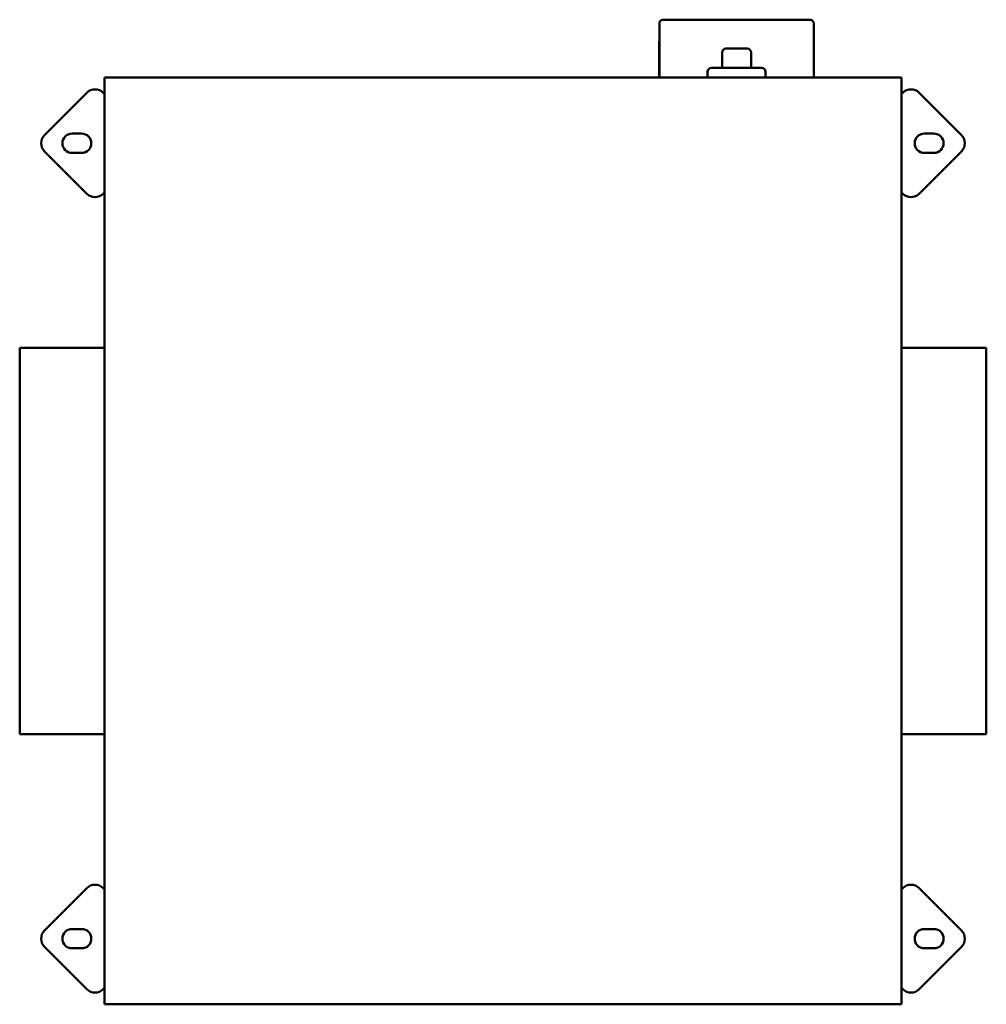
# Model space of a CAD drawing. Header units: millimetres. Extents: x 308 to 809, y 177 to 687.
import ezdxf

# ---------------------------------------------------------------- set-up
doc = ezdxf.new("R2010")
doc.units = ezdxf.units.MM
doc.header["$LTSCALE"] = 2
doc.layers.add('Widoczne (ISO)', color=7, linetype='Continuous', lineweight=50)

msp = doc.modelspace()

# ---------------------------------------------------------------- linework, layer by layer
at = {"layer": 'Widoczne (ISO)'}
for p, q in [((639.8, 656.8), (639.8, 684.8)), ((641.8, 686.8), (717.8, 686.8)), ((719.8, 656.8), (719.8, 684.8)), ((639.7, 656.8), (639.7, 674.8)), ((719.9, 656.8), (719.9, 674.8)), ((672.3, 661.8), (672.3, 669.8)), ((674.3, 671.8), (685.3, 671.8)), ((687.3, 661.8), (687.3, 669.8)), ((664.8, 656.8), (664.8, 659.8)), ((666.8, 661.8), (692.8, 661.8)), ((694.8, 656.8), (694.8, 659.8)), ((352.3, 656.8), (352.3, 176.8)), ((765.3, 656.8), (352.3, 656.8)), ((765.3, 176.8), (765.3, 656.8)), ((321.26, 627.04), (343.18, 648.96)), ((352.3, 648.33), (351.67, 648.96)), ((765.93, 648.96), (765.3, 648.33)), ((796.34, 627.04), (774.42, 648.96)), ((335.51, 627.8), (340.51, 627.8)), ((777.09, 627.8), (782.09, 627.8)), ((321.26, 618.56), (343.18, 596.64)), ((340.51, 617.8), (335.51, 617.8)), ((796.34, 618.56), (774.42, 596.64)), ((782.09, 617.8), (777.09, 617.8)), ((351.67, 596.64), (352.3, 597.27)), ((765.3, 597.27), (765.93, 596.64)), ((308.4, 516.8), (308.4, 316.8)), ((352.3, 516.8), (308.4, 516.8)), ((809.2, 516.8), (765.3, 516.8)), ((809.2, 316.8), (809.2, 516.8)), ((352.3, 316.8), (308.4, 316.8)), ((809.2, 316.8), (765.3, 316.8)), ((321.26, 215.04), (343.18, 236.96)), ((352.3, 236.33), (351.67, 236.96)), ((765.93, 236.96), (765.3, 236.33)), ((796.34, 215.04), (774.42, 236.96)), ((335.51, 215.8), (340.51, 215.8)), ((777.09, 215.8), (782.09, 215.8)), ((321.26, 206.56), (343.18, 184.64)), ((340.51, 205.8), (335.51, 205.8)), ((796.34, 206.56), (774.42, 184.64)), ((782.09, 205.8), (777.09, 205.8)), ((351.67, 184.64), (352.3, 185.27)), ((765.3, 185.27), (765.93, 184.64)), ((352.3, 176.8), (765.3, 176.8))]:
    msp.add_line(p, q, dxfattribs=at)
for centre, radius, start, end in [((641.8, 684.8), 2, 90, 180), ((717.8, 684.8), 2, 0, 90), ((644.7, 674.8), 5, 168.5217, 180), ((714.9, 674.8), 5, 0, 11.4783), ((674.3, 669.8), 2, 90, 180), ((685.3, 669.8), 2, 0, 90), ((666.8, 659.8), 2, 90, 180), ((692.8, 659.8), 2, 0, 90), ((347.43, 644.72), 6, 45, 135), ((770.17, 644.72), 6, 45, 135), ((335.51, 622.8), 5, 90, 270), ((340.51, 622.8), 5, 270, 90), ((777.09, 622.8), 5, 90, 270), ((782.09, 622.8), 5, 270, 90), ((325.51, 622.8), 6, 135, 225), ((792.09, 622.8), 6, 315, 45), ((347.43, 600.88), 6, 225, 315), ((770.17, 600.88), 6, 225, 315), ((347.43, 232.72), 6, 45, 135), ((770.17, 232.72), 6, 45, 135), ((325.51, 210.8), 6, 135, 225), ((335.51, 210.8), 5, 90, 270), ((340.51, 210.8), 5, 270, 90), ((777.09, 210.8), 5, 90, 270), ((782.09, 210.8), 5, 270, 90), ((792.09, 210.8), 6, 315, 45), ((347.43, 188.88), 6, 225, 315), ((770.17, 188.88), 6, 225, 315)]:
    msp.add_arc(centre, radius, start, end, dxfattribs=at)

doc.saveas('drawing.dxf')
